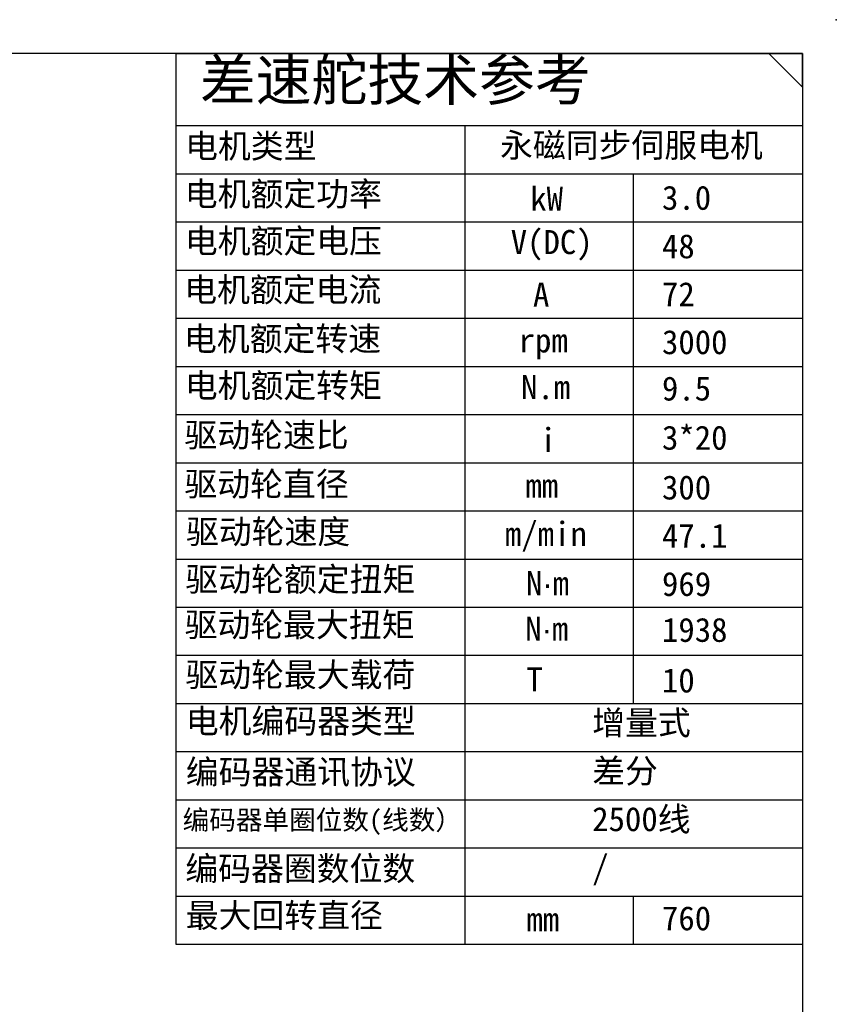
# Model space of a CAD drawing. Header units: millimetres. Extents: x 98673 to 101395, y 28002 to 29954.
# Tile 43 of 43: x 100752 to 101395, y 29135 to 29910. Entities that reach past the tile are written whole.
import ezdxf

# ---------------------------------------------------------------- set-up
doc = ezdxf.new("R2010")
doc.units = ezdxf.units.MM
doc.styles.get("Standard").update_dxf_attribs({"font": 'SimSun.ttf'})

msp = doc.modelspace()

# ---------------------------------------------------------------- linework, layer by layer
at = {"lineweight": 30}
for q in [(98744.44, 29883.43), (101368.087, 28028.326)]:
    msp.add_line((101368.087, 29883.43), q, dxfattribs=at)
at = {"color": 0, "lineweight": -2}
for p, q in [((100874.813, 29883.43), (101368.087, 29883.43)), ((100874.813, 29826.588), (101368.087, 29826.588)), ((101102.181, 29826.588), (101102.181, 29182.38)), ((100874.813, 29788.693), (101368.087, 29788.693)), ((101234.812, 29788.693), (101234.812, 29371.853)), ((100874.813, 29750.799), (101368.087, 29750.799)), ((100874.813, 29712.904), (101368.087, 29712.904)), ((100874.813, 29675.009), (101368.087, 29675.009)), ((100874.813, 29637.115), (101368.087, 29637.115)), ((100874.813, 29599.22), (101368.087, 29599.22)), ((100874.813, 29561.326), (101368.087, 29561.326)), ((100874.813, 29523.431), (101368.087, 29523.431)), ((100874.813, 29485.536), (101368.087, 29485.536)), ((100874.813, 29447.642), (101368.087, 29447.642)), ((100874.813, 29409.747), (101368.087, 29409.747)), ((100874.813, 29371.853), (101368.087, 29371.853)), ((100874.813, 29333.958), (101368.087, 29333.958)), ((100874.813, 29296.063), (101368.087, 29296.063)), ((100874.813, 29258.169), (101368.087, 29258.169)), ((100874.813, 29220.274), (101367.443, 29220.274)), ((100874.813, 29220.274), (101368.087, 29220.274)), ((101234.812, 29220.274), (101234.812, 29182.38))]:
    msp.add_line(p, q, dxfattribs=at)
at = {"color": 0, "lineweight": 30}
for p, q in [((100874.813, 29883.43), (100874.813, 29182.38)), ((100874.813, 29182.38), (101368.087, 29182.38))]:
    msp.add_line(p, q, dxfattribs=at)
msp.add_lwpolyline([(101341.585, 29883.43), (101368.087, 29856.928), (101368.087, 29883.43)], close=True)
msp.add_point((101394.588, 29909.931))

# ---------------------------------------------------------------- texts
at = {"color": 0, "attachment_point": 1}
for s, insert, char_height, width in [('{\\fSimHei|b0|i0|c134|p49;差速舵技术参考}', (100893.829, 29878.635), 32.21042, 1107.36317), ('{\\fSimHei|b0|i0|c134|p49;电机类型}', (100882.21, 29819.999), 18.94731, 1107.36317), ('{\\fSimHei|b0|i0|c134|p49;永磁同步伺服电机}', (101130.025, 29820.652), 18.94731, 1107.36317), ('{\\fSimHei|b0|i0|c134|p49;电机额定功率}', (100881.966, 29782.3), 18.94731, 1107.36317), ('{\\fSimHei|b0|i0|c134|p49;kW}', (101153.788, 29778.555), 18.94731, 1107.36317), ('{\\fSimHei|b0|i0|c134|p49;3.0}', (101257.426, 29779.283), 18.94731, 1107.36317), ('{\\fSimHei|b0|i0|c134|p49;电机额定电压}', (100882.013, 29745.276), 18.94731, 1107.36317), ('{\\fSimHei|b0|i0|c134|p49;V(DC)}', (101138.405, 29744.409), 18.94731, 89.88473), ('\\pt121.26276;{\\fSimHei|b0|i0|c134|p49;48}', (101257.426, 29741.144), 18.94731, 1107.36317), ('{\\fSimHei|b0|i0|c134|p49;电机额定电流}', (100881.546, 29706.962), 18.94731, 1107.36317), ('{\\fSimHei|b0|i0|c134|p49;A}', (101155.926, 29703.074), 18.94731, 1107.36317), ('{\\fSimHei|b0|i0|c134|p49;72}', (101257.426, 29703.429), 18.94731, 1107.36317), ('{\\fSimHei|b0|i0|c134|p49;电机额定转速}', (100881.335, 29668.356), 18.94731, 1107.36317), ('{\\fSimHei|b0|i0|c134|p49;rpm}', (101144.683, 29667.077), 18.94731, 1107.36317), ('{\\fSimHei|b0|i0|c134|p49;3000}', (101257.426, 29665.695), 18.94731, 1107.36317), ('{\\fSimHei|b0|i0|c134|p49;电机额定转矩}', (100881.981, 29631.552), 18.94731, 1107.36317), ('{\\fSimHei|b0|i0|c134|p49;N.m}', (101146.572, 29630.272), 18.94731, 1107.36317), ('{\\fSimHei|b0|i0|c134|p49;9.5}', (101257.426, 29629.187), 18.94731, 1107.36317), ('{\\fSimHei|b0|i0|c134|p49;驱动轮速比}', (100881.672, 29592.583), 18.94731, 1107.36317), ('{\\fSimHei|b0|i0|c134|p49;i}', (101161.44, 29588.626), 18.94731, 1107.36317), ('{\\fSimHei|b0|i0|c134|p49;3*20}', (101257.426, 29590.492), 18.94731, 1107.36317), ('{\\fSimHei|b0|i0|c134|p49;驱动轮直径}', (100881.666, 29553.986), 18.94731, 1107.36317), ('{\\fSimHei|b0|i0|c134|p49;300}', (101257.426, 29551.337), 18.94731, 1107.36317), ('{\\fSimHei|b0|i0|c134|p49;mm}', (101149.931, 29552.833), 18.94731, 1107.36317), ('{\\fSimHei|b0|i0|c134|p49;驱动轮速度}', (100882.883, 29516.554), 18.94731, 1107.36317), ('{\\fSimHei|b0|i0|c134|p49;m/min}', (101133.826, 29514.841), 18.94731, 1107.36317), ('{\\fSimHei|b0|i0|c134|p49;47.1}', (101257.426, 29513.349), 18.94731, 1107.36317), ('{\\fSimHei|b0|i0|c134|p49;驱动轮额定扭矩}', (100882.428, 29479.098), 18.94731, 1107.36317), ('{\\fSimHei|b0|i0|c134|p49;N\\fMyanmar Text|b0|i0|c134|p34;\\H0.95833x;\\C256;·\\fSimHei|b0|i0|c134|p49;\\H1.04348x;\\C0;m}', (101150.421, 29475.982), 18.947307, 1107.36317), ('{\\fSimHei|b0|i0|c134|p49;969}', (101257.426, 29475.386), 18.94731, 1107.36317), ('{\\fSimHei|b0|i0|c134|p49;驱动轮最大扭矩}', (100881.846, 29443.271), 18.94731, 1107.36317), ('{\\fSimHei|b0|i0|c134|p49;N\\fMyanmar Text|b0|i0|c134|p34;\\H0.95833x;\\C256;·\\fSimHei|b0|i0|c134|p49;\\H1.04348x;\\C0;m}', (101149.839, 29440.155), 18.947307, 1107.36317), ('{\\fSimHei|b0|i0|c134|p49;1938}', (101257.426, 29439.274), 18.94731, 1107.36317), ('{\\fSimHei|b0|i0|c134|p49;驱动轮最大载荷}', (100882.428, 29403.984), 18.94731, 1107.36317), ('{\\fSimHei|b0|i0|c134|p49;T}', (101150.763, 29400.317), 18.94731, 1107.36317), ('{\\fSimHei|b0|i0|c134|p49;10}', (101257.426, 29399.479), 18.94731, 1107.36317), ('{\\fSimHei|b0|i0|c134|p49;电机编码器类型}', (100882.759, 29367.448), 18.94731, 1107.36317), ('{\\fSimHei|b0|i0|c134|p49;增量式}', (101202.523, 29366.129), 18.94731, 97.27874), ('{\\fSimHei|b0|i0|c134|p49;编码器通讯协议}', (100882.759, 29327.486), 18.94731, 1107.36317), ('{\\fSimHei|b0|i0|c134|p49;差分}', (101202.523, 29328.235), 18.94731, 61.39425), ('{\\fSimHei|b0|i0|c134|p49;编码器单圈位数(线数）}', (100880.304, 29287.916), 15.34732, 896.96417), ('{\\fSimHei|b0|i0|c134|p49;2500线}', (101202.523, 29290.34), 18.94731, 86.64623), ('{\\fSimHei|b0|i0|c134|p49;编码器圈数位数}', (100882.375, 29251.481), 18.94731, 1107.36317), ('{\\fSimHei|b0|i0|c134|p49;/}', (101202.523, 29252.407), 18.94731, 164.10348), ('{\\fSimHei|b0|i0|c134|p49;最大回转直径}', (100882.759, 29214.595), 18.94731, 1107.36317), ('{\\fSimHei|b0|i0|c134|p49;760}', (101257.426, 29212.309), 18.94731, 1107.36317), ('{\\fSimHei|b0|i0|c134|p49;mm}', (101150.763, 29211.559), 18.94731, 1107.36317)]:
    msp.add_mtext(s, dxfattribs=dict(at, insert=insert, char_height=char_height, width=width))

doc.saveas('drawing.dxf')
